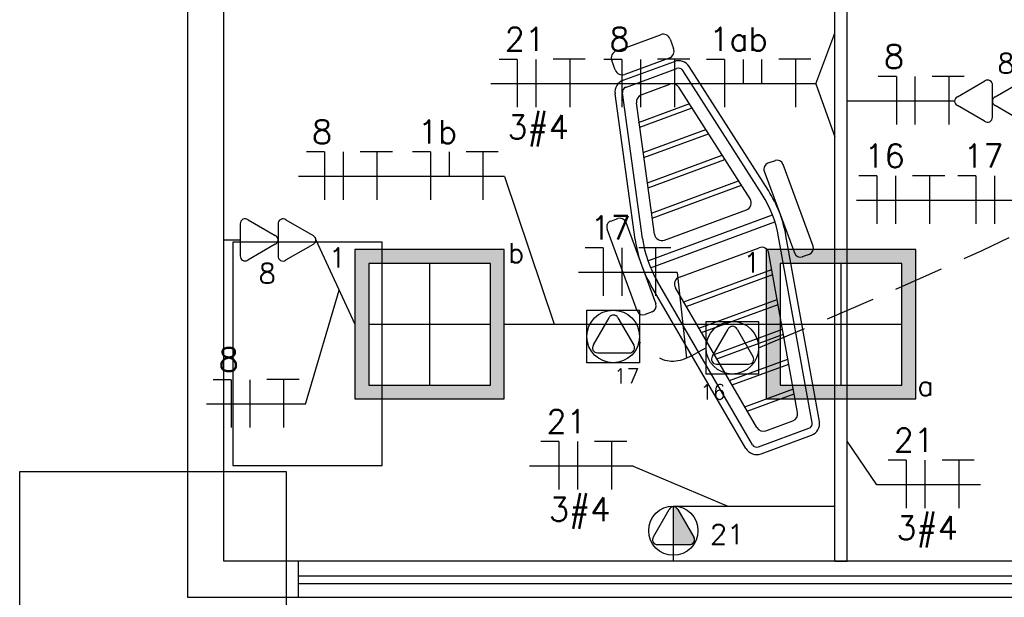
# Model space of a CAD drawing. Extents: x 40.7 to 91.7, y -216.6 to -187.2.
# Tile 3 of 19: x 56.6 to 60.6, y -206.5 to -204.2. Entities that reach past the tile are written whole.
import ezdxf
from ezdxf.enums import TextEntityAlignment as Align

# ---------------------------------------------------------------- set-up
doc = ezdxf.new("R2010")
doc.units = 0
doc.header["$MEASUREMENT"] = 0
doc.linetypes.add('HIDDEN', pattern=[0.375, 0.25, -0.125])
doc.layers.get('0').update_dxf_attribs({"linetype": 'CONTINUOUS'})
for name, color, linetype in [('CIRCUITOS', 2, 'CONTINUOUS'), ('ELETROCALHA', 150, 'CONTINUOUS'), ('ILUMINACAO', 1, 'CONTINUOUS'), ('ILUMINAÇÃO TETO', 12, 'CONTINUOUS'), ('LINHA', 40, 'CONTINUOUS'), ('paredes1', 8, 'CONTINUOUS'), ('TOMADAS_ENERGIA', 1, 'CONTINUOUS'), ('TOMADAS_GERAIS', 1, 'CONTINUOUS'), ('TUB_ELETRICA', 5, 'CONTINUOUS')]:
    doc.layers.add(name, color=color, linetype=linetype)
doc.styles.add('ROMANS', font='romans')

# ---------------------------------------------------------------- blocks, each defined once
blk = doc.blocks.new('XFJHNJDFNGDFJ')
h = blk.add_hatch(color=256)
h.dxf.hatch_style = 1
h.paths.add_polyline_path([(0.54, 0.54), (0, 0.54), (0, 0), (0.54, 0)])
h.paths.add_polyline_path([(0.05, 0.05), (0.05, 0.49), (0.49, 0.49), (0.49, 0.05)], flags=16)
for p, q in [((0.27, 0.49), (0.27, 0.05)), ((0.05, 0.27), (0.49, 0.27))]:
    blk.add_line(p, q)
for points in [[(0, 0), (0.54, 0), (0.54, 0.54), (0, 0.54)], [(0.05, 0.05), (0.49, 0.05), (0.49, 0.49), (0.05, 0.49)]]:
    blk.add_lwpolyline(points, close=True)
blk = doc.blocks.new('TE3PIS08')
for p, q in [((-2.112, 2.112), (2.112, 2.112)), ((-2.112, -2.112), (-2.112, 2.112)), ((2.112, 2.112), (2.112, -2.112)), ((-1.594, -0.687), (-0.331, 1.503)), ((0.376, 1.503), (1.654, -0.712)), ((-1.274, -1.317), (1.303, -1.317)), ((2.112, -2.112), (-2.112, -2.112))]:
    blk.add_line(p, q)
blk.add_circle((0, 0), 2.112)
for centre, start, end in [((0.023, 1.33), 26.04787, 153.95213), ((-1.279, -0.923), 143.13324, 270.77697), ((1.322, -0.924), 267.18113, 32.56886)]:
    blk.add_arc(centre, 0.393, start, end)
at = {"style": 'ROMANS', "flags": 8}
for tag, p in [('020', (-4.668, -0.434)), ('001', (3.62, -0.425))]:
    blk.add_attdef(tag, text='', height=1.2, dxfattribs=at).set_placement(p, align=Align.MIDDLE_CENTER)
blk = doc.blocks.new('TE3MED06')
for p, q in [((-1.617, 1.949), (-0.353, 4.139)), ((0, 1.32), (0, 4.36)), ((0.353, 4.139), (1.631, 1.925)), ((-1.297, 1.32), (1.28, 1.32)), ((0, 0), (0, 1.32))]:
    blk.add_line(p, q)
blk.add_circle((-0.015, 2.44), 1.98)
for centre, start, end in [((0, 3.967), 26.04787, 153.95213), ((-1.302, 1.713), 143.13324, 270.77697), ((1.3, 1.713), 267.18113, 32.56886)]:
    blk.add_arc(centre, 0.393, start, end)
at = {"linetype": 'Continuous'}
for points in [[(0, 4.36), (1.631, 1.925), (0.208, 4.3)], [(1.631, 1.925), (0, 4.36), (1.693, 1.721)], [(0, 1.32), (1.693, 1.721), (0, 4.36)], [(0.353, 4.139), (0.208, 4.3), (1.631, 1.925)], [(1.693, 1.721), (0, 1.32), (1.64, 1.516)], [(1.28, 1.32), (1.64, 1.516), (0, 1.32)], [(1.64, 1.516), (1.28, 1.32), (1.487, 1.367)]]:
    blk.add_solid(points, dxfattribs=at)
at = {"style": 'ROMANS', "flags": 8}
for tag, p in [('020', (-5.076, 2.065)), ('001', (3.707, 2.065))]:
    blk.add_attdef(tag, text='', height=1.6, dxfattribs=at).set_placement(p, align=Align.MIDDLE_CENTER)
blk = doc.blocks.new('PONTODUPLO')
for p, q in [((-1.607, 4.989), (-0.344, 7.179)), ((0.363, 7.179), (1.641, 4.965)), ((-1.617, 1.949), (-0.353, 4.139)), ((-1.287, 4.36), (1.29, 4.36)), ((0.353, 4.139), (1.631, 1.925)), ((-1.297, 1.32), (1.28, 1.32)), ((0, 0), (0, 1.32))]:
    blk.add_line(p, q)
for centre, start, end in [((0.01, 7.006), 26.04787, 153.95213), ((-1.293, 4.753), 143.13324, 270.77697), ((1.309, 4.753), 267.18113, 32.56886), ((0, 3.967), 26.04787, 153.95213), ((-1.302, 1.713), 143.13324, 270.77697), ((1.3, 1.713), 267.18113, 32.56886)]:
    blk.add_arc(centre, 0.393, start, end)
at = {"style": 'ROMANS', "flags": 8}
for tag, p in [('020', (-4.938, 4.086)), ('001', (3.561, 2.226))]:
    blk.add_attdef(tag, text='', height=1.6, dxfattribs=at).set_placement(p, align=Align.MIDDLE_CENTER)

msp = doc.modelspace()

# ---------------------------------------------------------------- linework, layer by layer
at = {"layer": 'CIRCUITOS'}
for p, q in [((58.6381, -204.3839), (58.5654, -204.3839)), ((58.6381, -204.3839), (58.6381, -204.5764)), ((58.7127, -204.3839), (58.7127, -204.5764)), ((58.7816, -204.3821), (58.9107, -204.3821)), ((58.8488, -204.3821), (58.8488, -204.5764)), ((59.0583, -204.3839), (58.9856, -204.3839)), ((59.0583, -204.3839), (59.0583, -204.5764)), ((59.1329, -204.3839), (59.1329, -204.5764)), ((59.2018, -204.3821), (59.3308, -204.3821)), ((59.269, -204.3821), (59.269, -204.5764)), ((59.4704, -204.3839), (59.3977, -204.3839)), ((59.4704, -204.3839), (59.4704, -204.5764)), ((59.545, -204.3839), (59.545, -204.4826)), ((59.6195, -204.3839), (59.6195, -204.4826)), ((59.6884, -204.3821), (59.8175, -204.3821)), ((59.7557, -204.3821), (59.7557, -204.5764)), ((60.1613, -204.4533), (60.0886, -204.4533)), ((60.1613, -204.4533), (60.1613, -204.6458)), ((60.2358, -204.4533), (60.2358, -204.6458)), ((60.3047, -204.4515), (60.4338, -204.4515)), ((60.372, -204.4515), (60.372, -204.6458)), ((57.8635, -204.756), (57.7908, -204.756)), ((57.8635, -204.756), (57.8635, -204.9485)), ((57.938, -204.756), (57.938, -204.9485)), ((58.0069, -204.7542), (58.136, -204.7542)), ((58.0742, -204.7542), (58.0742, -204.9485)), ((58.2892, -204.756), (58.2165, -204.756)), ((58.2892, -204.756), (58.2892, -204.9485)), ((58.3638, -204.756), (58.3638, -204.8547)), ((58.4327, -204.7542), (58.5618, -204.7542)), ((58.4999, -204.7542), (58.4999, -204.9485)), ((60.083, -204.8524), (60.0102, -204.8524)), ((60.083, -204.8524), (60.083, -205.0448)), ((60.1575, -204.8524), (60.1575, -205.0448)), ((60.2264, -204.8506), (60.3555, -204.8506)), ((60.2937, -204.8506), (60.2937, -205.0448)), ((60.4804, -204.8524), (60.4077, -204.8524)), ((60.4804, -204.8524), (60.4804, -205.0448)), ((60.555, -204.8524), (60.555, -205.0448)), ((58.9828, -205.141), (58.9101, -205.141)), ((58.9828, -205.141), (58.9828, -205.3334)), ((59.0574, -205.141), (59.0574, -205.3334)), ((59.1263, -205.1392), (59.2553, -205.1392)), ((59.1935, -205.1392), (59.1935, -205.3334)), ((57.4885, -205.6709), (57.4158, -205.6709)), ((57.4885, -205.6709), (57.4885, -205.8634)), ((57.563, -205.6709), (57.563, -205.8634)), ((57.6319, -205.6691), (57.761, -205.6691)), ((57.6992, -205.6691), (57.6992, -205.8634)), ((58.8052, -205.9198), (58.7325, -205.9198)), ((58.8052, -205.9198), (58.8052, -206.1122)), ((58.8798, -205.9198), (58.8798, -206.1122)), ((58.9487, -205.918), (59.0778, -205.918)), ((59.016, -205.918), (59.016, -206.1122)), ((60.201, -205.9943), (60.1283, -205.9943)), ((60.201, -205.9943), (60.201, -206.1867)), ((60.2755, -205.9943), (60.2755, -206.1867)), ((60.3445, -205.9925), (60.4735, -205.9925)), ((60.4117, -205.9925), (60.4117, -206.1867))]:
    msp.add_line(p, q, dxfattribs=at)
at = {"layer": 'ELETROCALHA'}
for p, q in [((59.9136, -206.3997), (59.9136, -201.5655)), ((59.9636, -206.3997), (59.9636, -201.5655)), ((59.9136, -206.3997), (59.9636, -206.3997))]:
    msp.add_line(p, q, dxfattribs=at)
at = {"layer": 'LINHA'}
for p, q in [((59.8373, -204.4826), (59.9136, -204.2789)), ((59.8373, -204.4826), (58.5313, -204.4826)), ((59.8373, -204.4826), (59.9136, -204.6946)), ((58.5861, -204.8547), (57.7594, -204.8547)), ((58.5861, -204.8547), (58.7859, -205.4482)), ((60.7786, -204.9511), (60.0011, -204.9511)), ((59.281, -205.2397), (58.8839, -205.2397)), ((59.281, -205.2397), (59.318, -205.5847)), ((57.7866, -205.7696), (57.9219, -205.3107)), ((57.7866, -205.7696), (57.3896, -205.7696)), ((60.0827, -206.093), (59.9636, -205.9181)), ((59.1034, -206.0185), (58.6869, -206.0185)), ((59.1034, -206.0185), (59.4843, -206.1787)), ((60.4991, -206.093), (60.0827, -206.093))]:
    msp.add_line(p, q, dxfattribs=at)
at = {"layer": 'paredes1'}
for p, q in [((57.3132, -196.2041), (57.3132, -206.5454)), ((57.4588, -206.3997), (57.4588, -196.3497)), ((59.0354, -204.3503), (59.2137, -204.2847)), ((59.2522, -204.3025), (59.266, -204.34)), ((59.0314, -204.4263), (59.0176, -204.3888)), ((59.063, -204.468), (59.269, -204.3922)), ((59.2482, -204.3785), (59.0699, -204.4441)), ((59.0733, -204.4962), (59.2794, -204.4203)), ((59.6215, -204.9269), (59.3031, -204.4283)), ((59.6468, -204.9108), (59.3284, -204.4122)), ((59.1413, -205.1037), (59.0604, -204.5177)), ((59.1359, -204.5264), (59.2513, -204.4839)), ((59.5734, -204.9446), (59.287, -204.4959)), ((59.1116, -205.1078), (59.0307, -204.5218)), ((59.1893, -205.086), (59.1166, -204.5587)), ((59.1251, -204.6369), (59.3312, -204.5611)), ((59.13, -204.6564), (59.3401, -204.5791)), ((59.144, -204.7578), (59.3952, -204.6654)), ((59.1468, -204.7781), (59.4062, -204.6827)), ((59.1608, -204.8795), (59.4613, -204.7689)), ((59.1636, -204.8998), (59.4723, -204.7862)), ((59.6735, -204.7909), (59.6453, -204.8012)), ((59.6305, -204.8333), (59.7514, -205.1618)), ((59.8264, -205.1342), (59.7056, -204.8057)), ((59.1776, -205.0012), (59.5274, -204.8725)), ((59.1804, -205.0215), (59.5384, -204.8897)), ((59.2294, -205.11), (59.5585, -204.9889)), ((59.0135, -205.0338), (59.0417, -205.0234)), ((59.1626, -205.1927), (59.663, -205.0085)), ((59.1196, -205.3943), (58.9987, -205.0659)), ((59.0738, -205.0383), (59.1946, -205.3667)), ((59.1729, -205.2209), (59.6734, -205.0367)), ((59.8225, -205.8438), (59.6879, -205.0966)), ((59.852, -205.8385), (59.7174, -205.0913)), ((59.2892, -205.2585), (59.6093, -205.1407)), ((59.7643, -205.8031), (59.6492, -205.1635)), ((59.7835, -205.1766), (59.8116, -205.1663)), ((59.3067, -205.3586), (59.6608, -205.2283)), ((59.3169, -205.3762), (59.6644, -205.2483)), ((59.5568, -205.9472), (59.1748, -205.291)), ((59.5827, -205.9321), (59.2007, -205.2759)), ((59.6006, -205.8634), (59.2736, -205.3018)), ((59.368, -205.4639), (59.6824, -205.3482)), ((59.3782, -205.4815), (59.686, -205.3682)), ((59.1798, -205.3988), (59.1517, -205.4092)), ((59.4293, -205.5692), (59.704, -205.4681)), ((59.4395, -205.5868), (59.7076, -205.4881)), ((59.4906, -205.6745), (59.7256, -205.5881)), ((59.5008, -205.6921), (59.7292, -205.6081)), ((59.5519, -205.7799), (59.7472, -205.708)), ((59.5622, -205.7974), (59.7508, -205.728)), ((59.6369, -205.8765), (59.7452, -205.8366)), ((59.6069, -205.9408), (59.8097, -205.8661)), ((59.6172, -205.9689), (59.82, -205.8943)), ((57.7581, -206.3997), (57.4588, -206.3997)), ((66.7684, -206.3997), (57.7581, -206.3997)), ((57.7581, -206.3997), (57.7581, -206.5454)), ((57.7581, -206.4597), (66.6388, -206.4597)), ((57.7581, -206.4897), (66.6388, -206.4897)), ((57.3132, -206.5454), (57.7581, -206.5454)), ((57.7581, -206.5454), (66.7684, -206.5454))]:
    msp.add_line(p, q, dxfattribs=at)
msp.add_lwpolyline([(57.4949, -206.0162), (58.0949, -206.0162), (58.0949, -205.1189), (57.4949, -205.1189), (57.4949, -206.0162)], dxfattribs=at)
msp.add_lwpolyline([(56.6388, -206.0397), (57.7088, -206.0397), (57.7088, -207.0897), (56.6388, -207.0897)], close=True, dxfattribs=at)
for centre, radius, start, end in [((59.224, -204.3128), 0.03, 20.2072, 110.2072), ((59.0457, -204.3784), 0.03, 110.2072, 200.2072), ((59.2379, -204.3504), 0.03, 290.2072, 20.2072), ((59.2863, -204.4391), 0.05, 32.5591, 110.2072), ((59.0596, -204.416), 0.03, 200.2072, 290.2072), ((59.2863, -204.4391), 0.02, 32.5591, 110.2072), ((59.0802, -204.5149), 0.05, 110.2072, 187.8552), ((59.0802, -204.5149), 0.02, 110.2072, 187.8552), ((59.2617, -204.5121), 0.03, 32.5591, 110.2072), ((59.1463, -204.5546), 0.03, 110.2072, 187.8552), ((59.6821, -204.8143), 0.025, 20.2072, 110.2072), ((59.6539, -204.8247), 0.025, 110.2072, 200.2072), ((59.2253, -205.1799), 0.5, 10.2072, 32.5591), ((59.5482, -204.9607), 0.03, 290.2072, 32.5591), ((59.2253, -205.1799), 0.47, 10.2072, 32.5591), ((59.0221, -205.0572), 0.025, 110.2072, 200.2072), ((59.0503, -205.0469), 0.025, 20.2072, 110.2072), ((59.6069, -205.0394), 0.5, 187.8552, 210.2072), ((59.6069, -205.0394), 0.47, 187.8552, 210.2072), ((59.219, -205.0819), 0.03, 187.8552, 290.2072), ((59.6196, -205.1689), 0.03, 10.2072, 110.2072), ((59.803, -205.1428), 0.025, 290.2072, 20.2072), ((59.7748, -205.1532), 0.025, 200.2072, 290.2072), ((59.2995, -205.2867), 0.03, 110.2072, 210.2072), ((59.1712, -205.3753), 0.025, 290.2072, 20.2072), ((59.143, -205.3857), 0.025, 200.2072, 290.2072), ((59.7348, -205.8085), 0.03, 290.2072, 10.2072), ((59.6265, -205.8483), 0.03, 210.2072, 290.2072), ((59.8028, -205.8474), 0.02, 290.2072, 10.2072), ((59.8028, -205.8474), 0.05, 290.2072, 10.2072), ((59.6, -205.922), 0.02, 210.2072, 290.2072), ((59.6, -205.922), 0.05, 210.2072, 290.2072)]:
    msp.add_arc(centre, radius, start, end, dxfattribs=at)
at = {"layer": 'TUB_ELETRICA'}
for p, q in [((60.3951, -204.552), (59.9636, -204.552)), ((57.8289, -205.1096), (57.9854, -205.4482)), ((58.5854, -205.4482), (59.9136, -205.4482)), ((59.265, -206.1787), (59.9136, -206.1787))]:
    msp.add_line(p, q, dxfattribs=at)
at = {"layer": 'TUB_ELETRICA', "linetype": 'HIDDEN', "ltscale": 0.8}
for points in [[(59.6076, -205.5425), (62.2285, -203.9849), (63.3037, -202.6967), (63.9929, -202.1313), (64.829, -201.2443), (65.2203, -201.0616)], [(59.3964, -205.5425), (59.2478, -205.5971), (59.1269, -205.5182)]]:
    msp.add_spline(points, degree=3, dxfattribs=at)

# ---------------------------------------------------------------- block references
at = {"layer": 'ILUMINAÇÃO TETO', "xscale": 1.111111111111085, "yscale": 1.111111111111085, "zscale": 1.111111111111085}
for p in [(57.9854, -205.7482), (59.6386, -205.7482)]:
    msp.add_blockref('XFJHNJDFNGDFJ', p, dxfattribs=at)
at = {"layer": 'TOMADAS_ENERGIA'}
ref = msp.add_blockref('PONTODUPLO', (60.7652, -204.552), dxfattribs=dict(at, xscale=0.0500150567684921, yscale=0.0500150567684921, zscale=0.0500150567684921, rotation=90))
ref.add_attrib('001', '8', dxfattribs={"layer": '0', "height": 0.08, "style": 'ROMANS', "flags": 8}).set_placement((60.6017, -204.3998), align=Align.MIDDLE_CENTER)
ref = msp.add_blockref('PONTODUPLO', (57.4588, -205.1091), dxfattribs=dict(at, xscale=0.0500150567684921, yscale=0.0500150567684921, zscale=0.0500150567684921, rotation=270))
ref.add_attrib('001', '8', dxfattribs={"layer": '0', "height": 0.08, "style": 'ROMANS', "flags": 8}).set_placement((57.6333, -205.2437), align=Align.MIDDLE_CENTER)
ref = msp.add_blockref('TE3PIS08', (59.0234, -205.4972), dxfattribs=dict(at, xscale=0.0500000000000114, yscale=0.0500000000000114, zscale=0.0500000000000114))
ref.add_attrib('001', '17', dxfattribs={"layer": '0', "height": 0.06, "rotation": 360, "style": 'ROMANS', "flags": 8}).set_placement((59.0774, -205.6557), align=Align.MIDDLE_CENTER)
ref = msp.add_blockref('TE3PIS08', (59.502, -205.5425), dxfattribs=dict(at, xscale=0.0500000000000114, yscale=0.0500000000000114, zscale=0.0500000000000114))
ref.add_attrib('001', '16', dxfattribs={"layer": '0', "height": 0.06, "rotation": 360, "style": 'ROMANS', "flags": 8}).set_placement((59.4245, -205.72), align=Align.MIDDLE_CENTER)
at = {"layer": 'TOMADAS_GERAIS'}
ref = msp.add_blockref('TE3MED06', (59.2657, -206.3997), dxfattribs=dict(at, xscale=0.0499999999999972, yscale=0.0499999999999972, zscale=0.0499999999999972))
ref.add_attrib('001', '21', dxfattribs={"layer": '0', "height": 0.08, "style": 'ROMANS', "flags": 8}).set_placement((59.4811, -206.2924), align=Align.MIDDLE_CENTER)

# ---------------------------------------------------------------- texts
at = {"layer": 'CIRCUITOS', "style": 'ROMANS'}
for s, p in [('21', (58.5877, -204.3501)), ('8', (59.0079, -204.3501)), ('1ab', (59.4094, -204.3501)), ('8', (60.1109, -204.4195)), ('8', (57.8131, -204.7222)), ('1b', (58.2389, -204.7222)), ('3#4', (58.5981, -204.7031)), ('16', (60.0326, -204.8185)), ('17', (60.43, -204.8185)), ('17', (58.9324, -205.1071)), ('8', (57.4381, -205.6371)), ('21', (58.7549, -205.886)), ('21', (60.1506, -205.9605)), ('3#4', (58.7652, -206.239)), ('3#4', (60.1609, -206.3135))]:
    msp.add_text(s, height=0.0945, dxfattribs=at).set_placement(p)
at = {"layer": 'ILUMINACAO', "style": 'ROMANS'}
for s, p in [('1', (57.881, -205.1406)), ('b', (58.6006, -205.1218)), ('1', (59.5466, -205.1603)), ('a', (60.2453, -205.655))]:
    msp.add_text(s, height=0.08, dxfattribs=at).set_placement(p, align=Align.TOP_LEFT)

doc.saveas('drawing.dxf')
